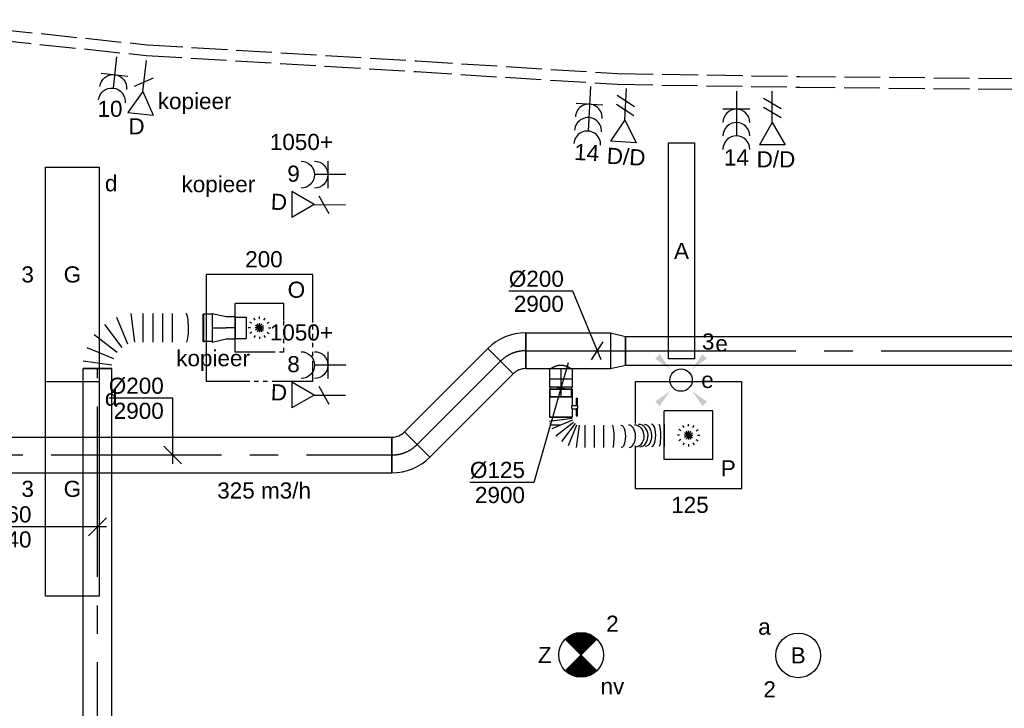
# Model space of a CAD drawing. Extents: x -238422 to 258194, y -34825 to 126331.
# Tile 182 of 239: x 17407 to 22914, y 20929 to 24777. Entities that reach past the tile are written whole.
import ezdxf
from ezdxf.enums import TextEntityAlignment as Align

# ---------------------------------------------------------------- set-up
doc = ezdxf.new("R2010")
doc.units = 0
doc.header["$LTSCALE"] = 50
for name, pattern in [('CENTER2', [28.575000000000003, 19.05, -3.175, 3.175, -3.175]), ('E_GOOT3', [5, 4, -1]), ('STREEPJES', [0.1, 0.05, -0.05])]:
    doc.linetypes.add(name, pattern=pattern)
doc.layers.get('0').update_dxf_attribs({"linetype": 'CONTINUOUS'})
for name, color, linetype in [('EL6131--_WG', 2, 'CONTINUOUS'), ('EL6222--', 3, 'CONTINUOUS'), ('EL6311--', 3, 'CONTINUOUS'), ('EL6350--', 3, 'CONTINUOUS'), ('EL6441--', 3, 'CONTINUOUS'), ('WL570---_RETOUR', 112, 'CONTINUOUS'), ('WL570---_RETOUR_HL', 8, 'CONTINUOUS'), ('WL570---_RETOUR_RST', 2, 'CONTINUOUS'), ('WL570---_RETOUR_RST_HL', 1, 'CONTINUOUS'), ('WL570---_TOEVOER', 3, 'CONTINUOUS'), ('WL570---_TOEVOER_HL', 8, 'CONTINUOUS'), ('WL570---_TOEVOER_RST', 2, 'CONTINUOUS'), ('WL570---_TOEVOER_RST_HL', 1, 'CONTINUOUS'), ('WM570---_RETOUR', 1, 'CONTINUOUS'), ('WM570---_RETOUR_PR', 1, 'CONTINUOUS'), ('WM570---_RETOUR_RST_PR', 1, 'CONTINUOUS'), ('WM570---_TOEVOER', 1, 'CONTINUOUS'), ('WM570---_TOEVOER_PR', 1, 'CONTINUOUS'), ('WM570---_TOEVOER_RST_PR', 1, 'CONTINUOUS')]:
    doc.layers.add(name, color=color, linetype=linetype)
doc.styles.add('BURO-018', font='ARIAL.TTF', dxfattribs={"height": 90})

# ---------------------------------------------------------------- blocks, each defined once
blk = doc.blocks.new('E001611207146')
at = {"color": 0}
for p, q in [((-12.07, -1.46), (-12.07, 1.46)), ((-12.07, 1.46), (12.07, 1.46)), ((12.07, 1.46), (12.07, -1.46)), ((12.07, -1.46), (-12.07, -1.46))]:
    blk.add_line(p, q, dxfattribs=at)
at = {"color": 0, "linetype": 'Continuous', "style": 'BURO-018'}
for tag, p in [('E_GKAST', (0, 8)), ('E_GROEP', (0, 5)), ('E_SGROEP', (4.5, 5)), ('E_ARMCODE', (0, 0)), ('E_SLET', (4.5, -3))]:
    blk.add_attdef(tag, text='', height=1.8, dxfattribs=at).set_placement(p, align=Align.MIDDLE)
blk = doc.blocks.new('1115B3A')
at = {"color": 0, "linetype": 'Continuous'}
blk.add_circle((0, 0), 2.5, dxfattribs=at)
at = {"color": 0, "linetype": 'Continuous', "style": 'BURO-018'}
for tag, p in [('E_GKAST', (0, 8)), ('E_GROEP', (0, 5)), ('E_SGROEP', (4.5, 5)), ('E_ARMCODE', (0, 0)), ('E_SLET', (4.5, -1))]:
    blk.add_attdef(tag, text='', height=1.8, dxfattribs=at).set_placement(p, align=Align.MIDDLE)
blk = doc.blocks.new('E00411')
at = {"color": 0, "linetype": 'Continuous'}
blk.add_circle((0, 0), 1.25, dxfattribs=at)
for points in [[(-2.891705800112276, 2.395768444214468), (-2.395768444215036, 2.891705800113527), (-1.237436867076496, 1.237436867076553)], [(2.395768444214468, 2.891705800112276), (2.891705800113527, 2.395768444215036), (1.237436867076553, 1.237436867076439)], [(-2.395768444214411, -2.891705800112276), (-2.89170580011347, -2.395768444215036), (-1.237436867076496, -1.237436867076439)], [(2.89170580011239, -2.395768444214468), (2.395768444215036, -2.891705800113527), (1.237436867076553, -1.237436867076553)]]:
    blk.add_solid(points, dxfattribs=at)
at = {"color": 0, "linetype": 'Continuous', "style": 'BURO-018'}
for tag, height, p in [('E_SLET1', 1.8, (-2.842e-13, 4.641705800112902)), ('E_GROEP', 1.799999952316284, (0, 0)), ('E_GKAST', 1.799999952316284, (0, 0))]:
    blk.add_attdef(tag, text='', height=height, dxfattribs=at).set_placement(p, align=Align.MIDDLE)
at = {"color": 0, "linetype": 'Continuous', "style": 'BURO-018', "flags": 1}
for tag in ['E_MATCODE', 'E_SGROEP']:
    blk.add_attdef(tag, text='', height=1.799999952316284, dxfattribs=at).set_placement((0, 0), align=Align.MIDDLE)
blk = doc.blocks.new('111304B')
at = {"color": 0, "linetype": 'Continuous'}
for p, q in [((0, 1), (0, 6)), ((-1.5, 3), (1.5, 3))]:
    blk.add_line(p, q, dxfattribs=at)
for centre in [(0, 7.5), (0, 6), (0, 4.5)]:
    blk.add_arc(centre, 1.5, 180, 0, dxfattribs=at)
at = {"color": 0, "linetype": 'Continuous', "style": 'BURO-018'}
for tag, p in [('E_GKAST', (0, 13)), ('E_GROEP', (0, 10)), ('E_SGROEP', (4.5, 10))]:
    blk.add_attdef(tag, text='', height=1.8, dxfattribs=at).set_placement(p, align=Align.MIDDLE)
at = {"color": 0, "linetype": 'Continuous', "style": 'BURO-018', "flags": 1}
for tag, height, p in [('E_VERMCODE', 1.8, (13, 10)), ('E_MATCODE', 1.799999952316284, (0, 0))]:
    blk.add_attdef(tag, text='', height=height, dxfattribs=at).set_placement(p, align=Align.MIDDLE)
blk = doc.blocks.new('E00153')
at = {"color": 0, "linetype": 'Continuous'}
for p, q in [((-1.443375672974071, 7), (1.443375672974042, 7)), ((0, 4.5), (-1.443375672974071, 7)), ((0, 4.5), (1.443375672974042, 7)), ((0, 4.5), (0, 1)), ((-1, 4), (1, 2.845299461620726)), ((-1, 3), (1, 1.845299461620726))]:
    blk.add_line(p, q, dxfattribs=at)
at = {"color": 7, "style": 'BURO-018'}
for tag, p in [('E_COMMENT1', (-6, 12)), ('E_COMMENT2', (6, 12)), ('E_DCOM1', (-6, 9)), ('E_DCOM2', (6, 9))]:
    blk.add_attdef(tag, text='', height=1.8, dxfattribs=at).set_placement(p, align=Align.MIDDLE)
at = {"color": 0, "style": 'BURO-018'}
blk.add_attdef('E_TEXT1', text='', height=1.8, dxfattribs=at).set_placement((2.5, 6), align=Align.MIDDLE)
at = {"color": 0, "linetype": 'Continuous', "style": 'BURO-018', "flags": 1}
blk.add_attdef('E_MATCODE', text='', height=1.799999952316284, dxfattribs=at).set_placement((0, 0), align=Align.MIDDLE)
blk = doc.blocks.new('111304A')
at = {"color": 0, "linetype": 'Continuous'}
for p, q in [((0, 1), (0, 4.5)), ((-1.5, 3), (1.5, 3))]:
    blk.add_line(p, q, dxfattribs=at)
for centre in [(0, 6), (0, 4.5)]:
    blk.add_arc(centre, 1.5, 180, 0, dxfattribs=at)
at = {"color": 0, "linetype": 'Continuous', "style": 'BURO-018'}
for tag, p in [('E_GKAST', (0, 11.5)), ('E_GROEP', (0, 8.5)), ('E_SGROEP', (4.5, 8.5))]:
    blk.add_attdef(tag, text='', height=1.8, dxfattribs=at).set_placement(p, align=Align.MIDDLE)
at = {"color": 0, "linetype": 'Continuous', "style": 'BURO-018', "flags": 1}
for tag, height, p in [('E_VERMCODE', 1.8, (13, 8.5)), ('E_MATCODE', 1.799999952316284, (0, 0))]:
    blk.add_attdef(tag, text='', height=height, dxfattribs=at).set_placement(p, align=Align.MIDDLE)
blk = doc.blocks.new('E00152')
at = {"color": 0, "linetype": 'Continuous'}
for p, q in [((-1.443375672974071, 7), (1.443375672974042, 7)), ((0, 4.5), (-1.443375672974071, 7)), ((0, 4.5), (1.443375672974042, 7)), ((0, 4.5), (0, 1)), ((-1, 4), (1, 2.845299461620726))]:
    blk.add_line(p, q, dxfattribs=at)
at = {"color": 7, "style": 'BURO-018'}
for tag, p in [('E_COMMENT1', (0, 12)), ('E_DCOM1', (0, 9))]:
    blk.add_attdef(tag, text='', height=1.8, dxfattribs=at).set_placement(p, align=Align.MIDDLE)
at = {"color": 0, "style": 'BURO-018'}
blk.add_attdef('E_TEXT1', text='', height=1.8, dxfattribs=at).set_placement((2.5, 6), align=Align.MIDDLE)
at = {"color": 0, "linetype": 'Continuous', "style": 'BURO-018', "flags": 1}
blk.add_attdef('E_MATCODE', text='', height=1.799999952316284, dxfattribs=at).set_placement((0, 0), align=Align.MIDDLE)
blk = doc.blocks.new('E00018')
at = {"color": 0, "linetype": 'Continuous'}
for p, q in [((-1.767766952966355, -1.767766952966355), (1.767766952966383, 1.767766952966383)), ((1.767766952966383, -1.767766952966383), (-1.767766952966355, 1.767766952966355))]:
    blk.add_line(p, q, dxfattribs=at)
at = {"color": 0, "linetype": 'Continuous', "const_width": 2.5}
for points in [[(-0.8838834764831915, 0.8838834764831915, -0.1989123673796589), (0, 1.25, -0.1989123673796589), (0.8838834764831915, 0.8838834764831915, -1)], [(-0.8838834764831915, -0.8838834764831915, 0.1989123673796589), (0, -1.25, 0.1989123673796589), (0.8838834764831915, -0.8838834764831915, 1)]]:
    blk.add_lwpolyline(points, format="xyb", dxfattribs=at)
blk = doc.blocks.new('1115B3A-NO1')
at = {"color": 0, "linetype": 'Continuous'}
blk.add_circle((0, 0), 2.5, dxfattribs=at)
at = {"color": 0, "zscale": 50}
blk.add_blockref('E00018', (0, 0), dxfattribs=at)
at = {"color": 0, "linetype": 'Continuous', "style": 'BURO-018'}
for tag, p in [('E_GKAST', (0, 8)), ('E_GROEP', (0, 5)), ('E_SGROEP', (4.5, 5)), ('E_ARMCODE', (0, 0)), ('E_SLET', (4.5, -1))]:
    blk.add_attdef(tag, text='', height=1.8, dxfattribs=at).set_placement(p, align=Align.MIDDLE)
blk = doc.blocks.new('E001611200300')
at = {"color": 0}
for p, q in [((-12, -3), (-12, 3)), ((-12, 3), (12, 3)), ((12, 3), (12, -3)), ((12, -3), (-12, -3))]:
    blk.add_line(p, q, dxfattribs=at)
at = {"color": 0, "linetype": 'Continuous', "style": 'BURO-018'}
for tag, p in [('E_GKAST', (0, 8)), ('E_GROEP', (0, 5)), ('E_SGROEP', (4.5, 5)), ('E_ARMCODE', (0, 0)), ('E_SLET', (4.5, -3))]:
    blk.add_attdef(tag, text='', height=1.8, dxfattribs=at).set_placement(p, align=Align.MIDDLE)
blk = doc.blocks.new('*U258')
at = {"color": 0, "ltscale": 10}
for p, q in [((0, 80, -2900), (2965.324320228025, 80, -2900)), ((0, -80, -2900), (0, 80, -2900)), ((3090.324320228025, 80, -2900), (3293.453977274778, 80, -2900)), ((3293.453977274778, 80, -2900), (3293.453977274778, -80, -2900)), ((0, -80, -2900), (3293.453977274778, -80, -2900))]:
    blk.add_line(p, q, dxfattribs=at)
at = {"layer": 'WL570---_TOEVOER_HL', "linetype": 'CENTER2'}
blk.add_line((0, 0, -2900), (3293.453977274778, 0, -2900), dxfattribs=at)
at = {"layer": 'WM570---_TOEVOER_PR', "color": 1, "style": 'BURO-018'}
blk.add_attdef('POSNR', text='', height=90, dxfattribs=at).set_placement((0, 0), align=Align.MIDDLE)
blk = doc.blocks.new('*U367')
at = {"color": 0, "ltscale": 10}
for p, q in [((297.5, 297.5, -2710), (-297.5, 297.5, -2710)), ((-297.5, 297.5, -2710), (-297.5, -297.5, -2710)), ((297.5, 28.83529984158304, -2710), (297.5, 297.5, -2710)), ((136.5, 136.5, -2710), (-136.5, 136.5, -2710)), ((-136.5, -136.5, -2710), (-136.5, 136.5, -2710)), ((136.5, 41.87157051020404, -2710), (136.5, 136.5, -2710)), ((88.05620585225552, -136.5, -2710), (-136.5, -136.5, -2710)), ((297.5, -297.5, -2710), (297.5, -209.093650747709, -2710)), ((-297.5, -297.5, -2710), (-80, -297.5, -2710)), ((80, -297.5, -2710), (297.5, -297.5, -2710))]:
    blk.add_line(p, q, dxfattribs=at)
at = {"color": 8, "linetype": 'STREEPJES', "ltscale": 10}
for p, q in [((0, 0, -2710), (0, 62.5, -2710)), ((0, 0, -2710), (-62.5, 0, -2710)), ((0, 0, -2710), (-54.12658773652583, 31.25, -2710)), ((0, 0, -2710), (-54.12658773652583, -31.25, -2710)), ((0, 0, -2710), (-31.25, 54.12658773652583, -2710)), ((0, 0, -2710), (-31.25, -54.12658773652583, -2710)), ((0, 0, -2710), (31.25, 54.12658773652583, -2710)), ((0, 0, -2710), (54.12658773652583, 31.25, -2710)), ((0, 0, -2710), (0, -62.5, -2710)), ((0, 0, -2710), (31.25, -54.12658773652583, -2710)), ((0, 0, -2710), (54.12658773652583, -31.25, -2710)), ((0, 0, -2710), (62.5, 0, -2710)), ((136.5, -136.5, -2710), (136.5, 41.87157051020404, -2710)), ((297.5, -209.093650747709, -2710), (297.5, 28.83529984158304, -2710)), ((136.5, -136.5, -2710), (88.05620585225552, -136.5, -2710)), ((-80, -297.5, -2710), (80, -297.5, -2710))]:
    blk.add_line(p, q, dxfattribs=at)
at = {"layer": 'WL570---_RETOUR_RST_HL', "linetype": 'CENTER2'}
blk.add_circle((0, 0, -2710), 0.075, dxfattribs=at)
at = {"layer": 'WL570---_RETOUR_RST', "color": 1, "style": 'BURO-018'}
for tag in ['MC', 'Q']:
    blk.add_attdef(tag, text='', height=90, dxfattribs=at).set_placement((0, 0), align=Align.MIDDLE)
at = {"layer": 'WM570---_RETOUR_RST_PR', "color": 1, "style": 'BURO-018'}
blk.add_attdef('POSNR', text='', height=90, dxfattribs=at).set_placement((0, 0), align=Align.MIDDLE)
blk = doc.blocks.new('*U368')
at = {"color": 0, "ltscale": 10}
for p, q in [((297.5, 297.5, -2710), (-297.5, 297.5, -2710)), ((-297.5, 297.5, -2710), (-297.5, 65.22563476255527, -2710)), ((297.5, -297.5, -2710), (297.5, 297.5, -2710)), ((136.5, 136.5, -2710), (-136.5, 136.5, -2710)), ((-136.5, -136.5, -2710), (-136.5, 136.5, -2710)), ((136.5, -136.5, -2710), (136.5, 136.5, -2710)), ((-297.5, -59.80919892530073, -2710), (-297.5, -297.5, -2710)), ((136.5, -136.5, -2710), (-136.5, -136.5, -2710)), ((-297.5, -297.5, -2710), (297.5, -297.5, -2710))]:
    blk.add_line(p, q, dxfattribs=at)
at = {"color": 8, "linetype": 'STREEPJES', "ltscale": 10}
for q in [(0, 62.5, -2710), (-62.5, 0, -2710), (-54.12658773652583, 31.25, -2710), (-54.12658773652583, -31.25, -2710), (-31.25, 54.12658773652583, -2710), (-31.25, -54.12658773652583, -2710), (31.25, 54.12658773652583, -2710), (54.12658773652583, 31.25, -2710), (0, -62.5, -2710), (31.25, -54.12658773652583, -2710), (54.12658773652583, -31.25, -2710), (62.5, 0, -2710)]:
    blk.add_line((0, 0, -2710), q, dxfattribs=at)
at = {"layer": 'WL570---_TOEVOER_RST_HL', "linetype": 'CENTER2'}
blk.add_circle((0, 0, -2710), 0.075, dxfattribs=at)
at = {"layer": 'WL570---_TOEVOER_RST', "color": 1, "style": 'BURO-018'}
for tag in ['MC', 'Q']:
    blk.add_attdef(tag, text='', height=90, dxfattribs=at).set_placement((0, 0), align=Align.MIDDLE)
at = {"layer": 'WM570---_TOEVOER_RST_PR', "color": 1, "style": 'BURO-018'}
blk.add_attdef('POSNR', text='', height=90, dxfattribs=at).set_placement((0, 0), align=Align.MIDDLE)
blk = doc.blocks.new('*U1092')
at = {"color": 0, "ltscale": 10}
for p, q in [((0, 62.5, -2900), (57.29999999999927, 62.5, -2900)), ((57.29999999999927, 62.5, -2900), (57.29999999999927, -62.5, -2900)), ((0, -62.5, -2900), (57.29999999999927, -62.5, -2900))]:
    blk.add_line(p, q, dxfattribs=at)
blk.add_spline([(-0.2001031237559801, -62.17933271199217, -2900), (-0.7945844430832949, -61.22062132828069, -2900), (-1.765949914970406, -59.63370352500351, -2900), (-3.085019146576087, -57.43486322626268, -2900), (-4.710924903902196, -54.64666350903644, -2900), (-6.591191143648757, -51.29771507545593, -2900), (-8.661988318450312, -47.422382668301, -2900), (-10.8487193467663, -43.0604324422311, -2900), (-13.06715653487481, -38.25662390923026, -2900), (-15.2254155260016, -33.06025064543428, -2900), (-17.22708472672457, -27.52463447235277, -2900), (-18.97577188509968, -21.70657830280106, -2900), (-20.38111552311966, -15.66578326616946, -2900), (-21.36589947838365, -9.464236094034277, -2900), (-21.87336655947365, -3.16557305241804, -2900), (-21.87336655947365, 3.16557305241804, -2900), (-21.36589947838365, 9.464236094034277, -2900), (-20.38111552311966, 15.66578326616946, -2900), (-18.97577188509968, 21.70657830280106, -2900), (-17.22708472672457, 27.52463447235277, -2900), (-15.2254155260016, 33.06025064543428, -2900), (-13.06715653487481, 38.25662390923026, -2900), (-10.8487193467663, 43.0604324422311, -2900), (-8.661988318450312, 47.422382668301, -2900), (-6.591191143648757, 51.29771507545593, -2900), (-4.710924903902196, 54.64666350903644, -2900), (-3.085019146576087, 57.43486322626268, -2900), (-1.765949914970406, 59.63370352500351, -2900), (-0.7945844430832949, 61.22062132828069, -2900), (-0.2001031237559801, 62.17933271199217, -2900), (0, 62.5, -2900)], degree=3, dxfattribs=at)
at = {"layer": 'WL570---_TOEVOER_HL', "linetype": 'CENTER2'}
blk.add_line((0, 0, -2900), (57.29999999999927, -3.508613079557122e-15, -2900), dxfattribs=at)
at = {"layer": 'WM570---_TOEVOER_PR', "color": 1, "style": 'BURO-018'}
blk.add_attdef('POSNR', text='', height=90, dxfattribs=at).set_placement((0, 0), align=Align.MIDDLE)
blk = doc.blocks.new('*U1093')
at = {"color": 0, "ltscale": 10}
for p, q in [((-49.29999999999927, 62.5, -2900), (-5, 62.5, -2900)), ((-49.29999999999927, 62.5, -2900), (-49.29999999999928, -62.5, -2900)), ((-5, 62.5, -2900), (-5.000000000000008, -62.5, -2900)), ((-5, 59.375, -2900), (5, 59.375, -2900)), ((5, 62.5, -2900), (49.29999999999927, 62.5, -2900)), ((5, 62.5, -2900), (4.999999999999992, -62.5, -2900)), ((49.29999999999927, 62.5, -2900), (49.29999999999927, -62.5, -2900)), ((-49.29999999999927, -62.5, -2900), (-5, -62.5, -2900)), ((-5, -59.375, -2900), (5, -59.375, -2900)), ((5, -62.5, -2900), (49.29999999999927, -62.5, -2900))]:
    blk.add_line(p, q, dxfattribs=at)
at = {"layer": 'WL570---_TOEVOER_HL', "linetype": 'CENTER2'}
blk.add_line((-49.29999999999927, 0, -2900), (49.29999999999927, -6.037508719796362e-15, -2900), dxfattribs=at)
at = {"layer": 'WM570---_TOEVOER_PR', "color": 1, "style": 'BURO-018'}
blk.add_attdef('POSNR', text='', height=90, dxfattribs=at).set_placement((0, 0), align=Align.MIDDLE)
blk = doc.blocks.new('*U1098')
at = {"color": 2, "ltscale": 10}
for p, q in [((-56.45000000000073, 59.375, -2900), (-100.75, 59.37499999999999, -2900)), ((-100.75, -59.375, -2900), (-100.75, 59.375, -2900)), ((-56.45000000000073, 62.5, -2900), (-9.408333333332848, 62.50000000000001, -2900)), ((-56.45000000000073, -62.5, -2900), (-56.45000000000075, 62.5, -2900)), ((-9.408333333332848, 93.74999999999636, -2900), (-49.40796737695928, 93.74999999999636, -2900)), ((-49.40796737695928, 85.41666666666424, -2900), (-49.40796737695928, 93.74999999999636, -2900)), ((-49.40796737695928, 85.41666666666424, -2900), (-9.408333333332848, 85.41666666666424, -2900)), ((-9.408333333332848, 62.5, -2900), (-9.408333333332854, 93.75, -2900)), ((-9.408333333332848, 93.75, -2900), (7.576928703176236, 93.75, -2900)), ((7.576928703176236, 85.41666666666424, -2900), (7.576928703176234, 93.74999999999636, -2900)), ((48.36630071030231, 93.74999999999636, -2900), (7.576928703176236, 93.74999999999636, -2900)), ((7.576928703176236, 85.41666666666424, -2900), (48.36630071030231, 85.41666666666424, -2900)), ((9.408333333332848, 62.5, -2900), (9.408333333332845, 85.41666666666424, -2900)), ((9.408333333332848, 62.5, -2900), (56.45000000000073, 62.50000000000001, -2900)), ((48.36630071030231, 93.74999999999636, -2900), (49.40796737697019, 93.75000000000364, -2900)), ((48.36630071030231, 85.41666666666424, -2900), (48.36630071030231, 93.74999999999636, -2900)), ((49.40796737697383, 85.41666666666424, -2900), (48.36630071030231, 85.41666666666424, -2900)), ((49.40796737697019, 93.75000000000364, -2900), (49.40796737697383, 85.41666666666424, -2900)), ((56.45000000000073, 62.5, -2900), (56.45000000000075, -62.5, -2900)), ((100.75, 0.8403628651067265, -2900), (100.75, -59.375, -2900)), ((-56.45000000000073, -59.375, -2900), (-100.75, -59.37500000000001, -2900)), ((-56.45000000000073, -62.5, -2900), (56.45000000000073, -62.49999999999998, -2900)), ((90.53176570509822, -59.375, -2900), (100.75, -59.375, -2900))]:
    blk.add_line(p, q, dxfattribs=at)
blk.add_spline([(9.36006221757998, 62.49275180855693, -2900), (9.215744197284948, 62.47129905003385, -2900), (8.976860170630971, 62.43650600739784, -2900), (8.645861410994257, 62.38977627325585, -2900), (8.226144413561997, 62.33299861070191, -2900), (7.722016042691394, 62.26847352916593, -2900), (7.13864933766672, 62.19882296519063, -2900), (6.482030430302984, 62.12688614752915, -2900), (5.758897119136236, 62.05560538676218, -2900), (4.976669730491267, 61.98790612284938, -2900), (4.143374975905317, 61.92657604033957, -2900), (3.26756358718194, 61.874148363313, -2900), (2.358222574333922, 61.83279451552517, -2900), (1.424683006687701, 61.8042311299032, -2900), (0.4765242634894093, 61.78964589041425, -2900), (-0.4765242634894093, 61.78964589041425, -2900), (-1.424683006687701, 61.8042311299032, -2900), (-2.358222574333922, 61.83279451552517, -2900), (-3.26756358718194, 61.874148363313, -2900), (-4.143374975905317, 61.92657604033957, -2900), (-4.976669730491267, 61.98790612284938, -2900), (-5.758897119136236, 62.05560538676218, -2900), (-6.482030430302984, 62.12688614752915, -2900), (-7.13864933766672, 62.19882296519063, -2900), (-7.722016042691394, 62.26847352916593, -2900), (-8.226144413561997, 62.33299861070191, -2900), (-8.645861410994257, 62.38977627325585, -2900), (-8.976860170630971, 62.43650600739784, -2900), (-9.215744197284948, 62.47129905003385, -2900), (-9.36006221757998, 62.49275180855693, -2900), (-9.408333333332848, 62.5, -2900)], degree=3, dxfattribs=at)
at = {"layer": 'WL570---_TOEVOER', "color": 1, "style": 'BURO-018'}
blk.add_attdef('I', text='', height=90, dxfattribs=at).set_placement((0, 0), align=Align.MIDDLE)
at = {"layer": 'WM570---_TOEVOER_PR', "color": 1, "style": 'BURO-018'}
blk.add_attdef('POSNR', text='', height=90, dxfattribs=at).set_placement((0, 0), align=Align.MIDDLE)
blk = doc.blocks.new('*U1099')
at = {"color": 0, "ltscale": 10}
for p, q in [((38.17852407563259, 577.5747871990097, -2900), (163.1785240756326, 577.5747871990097, -2900)), ((40.82080954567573, 435.2018584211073, -2900), (40.88396774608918, 434.050352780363, -2900)), ((168.7596018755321, 381.5949908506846, -2900), (168.7470443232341, 381.9901171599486, -2900)), ((45.29002367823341, 238.9675994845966, -2900), (170.2900236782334, 238.9675994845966, -2900)), ((45.29002367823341, 186.4965691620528, -2900), (170.2900236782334, 186.4965691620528, -2900)), ((45.29002367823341, 134.0255388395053, -2900), (170.2900236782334, 134.0255388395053, -2900)), ((0, -62.5, -2900), (-2.010153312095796e-14, 62.5, -2900)), ((22.41910693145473, -62.5, -2900), (5.962544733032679, 62.5, -2900)), ((17.48129662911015, 65.58644026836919, -2900), (65.72949570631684, -50.89501630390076, -2900)), ((104.5605279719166, -28.4759093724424, -2900), (27.80872704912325, 71.54898500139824, -2900)), ((36.24103867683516, 79.98129662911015, -2900), (136.2659330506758, 3.229495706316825, -2900)), ((158.6850399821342, 42.0605279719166, -2900), (42.20358340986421, 90.30872704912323, -2900)), ((45.29002367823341, 101.8274789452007, -2900), (170.2900236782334, 85.3709167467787, -2900))]:
    blk.add_line(p, q, dxfattribs=at)
at = {"color": 0, "ltscale": 10, "extrusion": (0, 0, -1)}
for centre, major_axis, ratio, start_param, end_param in [((100.6785240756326, 548.7300436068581, -2900), (62.49998433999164, 0.3381229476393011), 0.1308456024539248, 3.14088478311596, 6.282477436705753), ((102.0126587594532, 468.9427138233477, -2900), (62.46986855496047, 1.985361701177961), 0.6106902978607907, 3.146771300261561, 6.278006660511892), ((104.8801113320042, 414.6746192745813, -2900), (-62.40861395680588, -3.423010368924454), 0.7964623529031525, 0.01158339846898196, 3.153176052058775), ((107.2765702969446, 337.2106092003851, -2900), (-62.4919461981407, -1.065915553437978), 0.3837105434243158, 0.00239260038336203, 3.143985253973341)]:
    blk.add_ellipse(centre, major_axis=major_axis, ratio=ratio, start_param=start_param, end_param=end_param, dxfattribs=at)
at = {"color": 0, "ltscale": 10}
for centre, major_axis, ratio, start_param, end_param in [((101.1334630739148, 506.6849113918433, -2900), (-62.49194619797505, -1.065915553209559), 0.3837105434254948, 3.139200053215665, 6.280792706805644), ((103.256815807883, 438.0488863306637, -2900), (-62.40861395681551, -3.42301036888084), 0.7964623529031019, 3.153176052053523, 6.2716019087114), ((106.2842922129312, 379.8072189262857, -2900), (62.46986855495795, 1.985361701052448), 0.610690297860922, 0.005178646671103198, 3.136414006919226), ((107.7900236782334, 289.7576201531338, -2900), (62.49998433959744, 0.3381229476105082), 0.1308456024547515, 0.0007078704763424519, 3.142300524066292)]:
    blk.add_ellipse(centre, major_axis=major_axis, ratio=ratio, start_param=start_param, end_param=end_param, dxfattribs=at)
at = {"layer": 'WM570---_TOEVOER_PR', "color": 1, "style": 'BURO-018'}
blk.add_attdef('POSNR', text='', height=90, dxfattribs=at).set_placement((0, 0), align=Align.MIDDLE)
blk = doc.blocks.new('*U1101')
at = {"color": 0, "ltscale": 10}
for p, q in [((0, 100, -2900), (85.20000000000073, 80, -2900)), ((0, 100, -2900), (0, -100, -2900)), ((85.20000000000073, 80, -2900), (85.20000000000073, -80, -2900)), ((0, -100, -2900), (85.20000000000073, -80, -2900))]:
    blk.add_line(p, q, dxfattribs=at)
at = {"layer": 'WL570---_TOEVOER_HL', "linetype": 'CENTER2'}
blk.add_line((0, 0, -2900), (85.20000000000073, 0, -2900), dxfattribs=at)
for centre in [(0, 0, -2900), (85.20000000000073, 0, -2900)]:
    blk.add_circle(centre, 0.075, dxfattribs=at)
at = {"layer": 'WM570---_TOEVOER_PR', "color": 1, "style": 'BURO-018'}
blk.add_attdef('POSNR', text='', height=90, dxfattribs=at).set_placement((0, 0), align=Align.MIDDLE)
blk = doc.blocks.new('*U1102')
at = {"color": 0, "ltscale": 10}
for p, q in [((0, 100, -2900), (473.5351746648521, 100, -2900)), ((0, -100, -2900), (0, 100, -2900)), ((473.5351746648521, 100, -2900), (473.5351746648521, -100, -2900)), ((0, -100, -2900), (473.5351746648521, -100, -2900))]:
    blk.add_line(p, q, dxfattribs=at)
at = {"layer": 'WL570---_TOEVOER_HL', "linetype": 'CENTER2'}
blk.add_line((0, 0, -2900), (473.5351746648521, 0, -2900), dxfattribs=at)
at = {"layer": 'WM570---_TOEVOER_PR', "color": 1, "style": 'BURO-018'}
blk.add_attdef('POSNR', text='', height=90, dxfattribs=at).set_placement((0, 0), align=Align.MIDDLE)
blk = doc.blocks.new('*U1103')
at = {"layer": 'WM570---_TOEVOER', "color": 0, "ltscale": 10}
for p, q in [((-137.2786102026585, 332.0624902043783), (-494.8502336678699, 332.0624902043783)), ((20.67059879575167, -50), (-137.2786102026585, 332.0624902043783)), ((-33.43368619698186, -50), (33.43368619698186, 50))]:
    blk.add_line(p, q, dxfattribs=at)
at = {"layer": 'WM570---_TOEVOER', "color": 0, "style": 'BURO-018'}
for s, p in [('%%c200', (-494.8502336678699, 357.0624902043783)), ('2900', (-466.9784737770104, 217.0624902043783))]:
    blk.add_text(s, height=90, dxfattribs=at).set_placement(p)
blk = doc.blocks.new('*U1104')
at = {"color": 0, "ltscale": 10}
for p, q in [((0, 100, -2900), (3335.140486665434, 100, -2900)), ((0, -100, -2900), (0, 100, -2900)), ((3335.140486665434, 100, -2900), (3335.140486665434, -100, -2900)), ((0, -100, -2900), (3335.140486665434, -100, -2900))]:
    blk.add_line(p, q, dxfattribs=at)
at = {"layer": 'WL570---_TOEVOER_HL', "linetype": 'CENTER2'}
blk.add_line((0, 0, -2900), (3335.140486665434, 0, -2900), dxfattribs=at)
at = {"layer": 'WM570---_TOEVOER_PR', "color": 1, "style": 'BURO-018'}
blk.add_attdef('POSNR', text='', height=90, dxfattribs=at).set_placement((0, 0), align=Align.MIDDLE)
blk = doc.blocks.new('*U1105')
at = {"layer": 'WM570---_TOEVOER', "color": 0, "ltscale": 10}
for p, q in [((0, 316.9927110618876), (-357.5716234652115, 316.9927110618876)), ((0, -50), (0, 316.9927110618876)), ((50.03263564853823, -50), (-50.03263564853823, 50))]:
    blk.add_line(p, q, dxfattribs=at)
at = {"layer": 'WM570---_TOEVOER', "color": 0, "style": 'BURO-018'}
for s, p in [('%%c200', (-357.5716234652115, 341.9927110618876)), ('2900', (-329.699863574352, 201.9927110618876))]:
    blk.add_text(s, height=90, dxfattribs=at).set_placement(p)
blk = doc.blocks.new('*U1106')
at = {"color": 0, "ltscale": 10}
for p, q in [((-12.16223663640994, 129.2591196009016, -2900), (129.2591196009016, -12.16223663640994, -2900)), ((-82.79999999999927, -100, -2900), (-82.79999999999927, 100, -2900))]:
    blk.add_line(p, q, dxfattribs=at)
for centre, radius, start, end in [((-82.79999999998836, 199.8968829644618, -2900), 99.89688296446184, 269.9999999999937, 315.0000000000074), ((-82.80000000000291, 199.8968829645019, -2900), 299.8968829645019, 270.0000000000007, 314.999999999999)]:
    blk.add_arc(centre, radius, start, end, dxfattribs=at)
at = {"layer": 'WL570---_TOEVOER_HL', "linetype": 'CENTER2'}
blk.add_arc((-82.79999999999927, 199.8968829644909, -2900), 199.8968829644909, 270, 315, dxfattribs=at)
at = {"layer": 'WM570---_TOEVOER_PR', "color": 1, "style": 'BURO-018'}
blk.add_attdef('POSNR', text='', height=90, dxfattribs=at).set_placement((0, 0), align=Align.MIDDLE)
blk = doc.blocks.new('*U1107')
at = {"color": 0, "ltscale": 10}
for p, q in [((0, 100.0000000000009, -2900), (658.2103000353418, 100.0000000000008, -2900)), ((0, -100.0000000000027, -2900), (4.440892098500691e-14, 100.0000000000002, -2900)), ((658.2103000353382, 100.0000000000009, -2900), (658.2103000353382, -100.000000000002, -2900)), ((0, -100.0000000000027, -2900), (658.2103000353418, -100.0000000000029, -2900))]:
    blk.add_line(p, q, dxfattribs=at)
at = {"layer": 'WL570---_TOEVOER_HL', "linetype": 'CENTER2'}
blk.add_line((0, -9.094947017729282e-13, -2900), (658.2103000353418, -1.055646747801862e-12, -2900), dxfattribs=at)
at = {"layer": 'WM570---_TOEVOER_PR', "color": 1, "style": 'BURO-018'}
blk.add_attdef('POSNR', text='', height=90, dxfattribs=at).set_placement((0, 0), align=Align.MIDDLE)
blk = doc.blocks.new('*U1108')
at = {"color": 0, "ltscale": 10}
for p, q in [((-82.79999999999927, -100.0000000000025, -2900), (-82.79999999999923, 100.0000000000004, -2900)), ((129.2591196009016, 12.16223663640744, -2900), (-12.16223663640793, -129.259119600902, -2900))]:
    blk.add_line(p, q, dxfattribs=at)
for centre, radius, start, end in [((-82.80000000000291, -199.8968829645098, -2900), 299.8968829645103, 45.00000000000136, 89.99999999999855), ((-82.79999999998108, -199.8968829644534, -2900), 99.89688296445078, 44.99999999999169, 90.00000000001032)]:
    blk.add_arc(centre, radius, start, end, dxfattribs=at)
at = {"layer": 'WL570---_TOEVOER_HL', "linetype": 'CENTER2'}
blk.add_arc((-82.79999999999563, -199.8968829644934, -2900), 199.8968829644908, 45, 90, dxfattribs=at)
at = {"layer": 'WM570---_TOEVOER_PR', "color": 1, "style": 'BURO-018'}
blk.add_attdef('POSNR', text='', height=90, dxfattribs=at).set_placement((0, 0), align=Align.MIDDLE)
blk = doc.blocks.new('*U1109')
at = {"layer": 'WM570---_TOEVOER', "color": 0, "ltscale": 10}
for p, q in [((40.18071932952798, 140.568872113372), (-150.6394549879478, -526.9994822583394)), ((50, -7.005795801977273), (-50, 7.005795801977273)), ((-150.6394549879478, -526.9994822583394), (-508.2110784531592, -526.9994822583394))]:
    blk.add_line(p, q, dxfattribs=at)
at = {"layer": 'WM570---_TOEVOER', "color": 0, "style": 'BURO-018'}
for s, p in [('%%c125', (-508.2110784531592, -501.9994822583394)), ('2900', (-480.3393185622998, -641.9994822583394))]:
    blk.add_text(s, height=90, dxfattribs=at).set_placement(p)
blk = doc.blocks.new('*U1174')
at = {"color": 0, "ltscale": 10}
for p, q in [((0, 76, -2725), (-50, 76, -2725)), ((-50, -76, -2725), (-50, 76, -2725)), ((-50, -76, -2725), (-50, 76, -2725)), ((0, 80, -2725), (78.16999999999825, 62.5, -2725)), ((0, 80, -2725), (0, -80, -2725)), ((78.16999999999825, 62.5, -2725), (128.1699999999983, 62.5, -2725)), ((128.1699999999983, 62.5, -2725), (128.1699999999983, -62.5, -2725)), ((128.1699999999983, 59.375, -2725), (190.6699999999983, 59.375, -2725)), ((190.6699999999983, 59.375, -2725), (190.6699999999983, -59.375, -2725)), ((190.6699999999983, 59.375, -2725), (190.6699999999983, -59.375, -2725)), ((0, -76, -2725), (-50, -76, -2725)), ((0, -80, -2725), (78.16999999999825, -62.5, -2725)), ((78.16999999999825, -62.5, -2725), (128.1699999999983, -62.5, -2725)), ((128.1699999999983, -59.375, -2725), (190.6699999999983, -59.375, -2725))]:
    blk.add_line(p, q, dxfattribs=at)
at = {"layer": 'WL570---_RETOUR_RST_HL', "linetype": 'CENTER2'}
for p in [(0, 0, -2725), (128.1699999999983, 0, -2725)]:
    blk.add_line(p, (78.16999999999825, 0, -2725), dxfattribs=at)
blk.add_circle((0, 0, -2725), 0.075, dxfattribs=at)
at = {"layer": 'WM570---_RETOUR_RST_PR', "color": 1, "style": 'BURO-018'}
blk.add_attdef('POSNR', text='', height=90, dxfattribs=at).set_placement((0, 0), align=Align.MIDDLE)
blk = doc.blocks.new('*U1175')
at = {"color": 0, "ltscale": 10}
for p, q in [((0, 80, -2740.399999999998), (2593.145626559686, 79.99999999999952, -2740.399999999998)), ((2593.145626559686, 80, -2740.399999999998), (2593.145626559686, -80, -2740.399999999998)), ((0, -80, -2740.399999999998), (2593.145626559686, -80.00000000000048, -2740.399999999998))]:
    blk.add_line(p, q, dxfattribs=at)
at = {"layer": 'WL570---_RETOUR_HL', "linetype": 'CENTER2'}
blk.add_line((0, 0, -2740.399999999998), (2593.145626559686, -4.763531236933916e-13, -2740.399999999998), dxfattribs=at)
at = {"layer": 'WM570---_RETOUR_PR', "color": 1, "style": 'BURO-018'}
blk.add_attdef('POSNR', text='', height=90, dxfattribs=at).set_placement((0, 0), align=Align.MIDDLE)
blk = doc.blocks.new('*U1176')
at = {"layer": 'WM570---_RETOUR', "color": 0, "ltscale": 10}
for p, q in [((50, -6.123233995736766e-15), (-676.7956367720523, 8.288356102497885e-14)), ((-49.99999999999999, -49.99999999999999), (49.99999999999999, 49.99999999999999))]:
    blk.add_line(p, q, dxfattribs=at)
at = {"layer": 'WM570---_RETOUR', "color": 0, "style": 'BURO-018'}
for s, p in [('%%c160', (-676.7956367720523, 25.00000000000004)), ('2740', (-648.9238768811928, -115))]:
    blk.add_text(s, height=90, dxfattribs=at).set_placement(p)
blk = doc.blocks.new('*U1177')
at = {"color": 0, "ltscale": 10}
for p, q in [((0, -79.99999999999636, -2740.399999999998), (2.939152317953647e-14, 80.00000000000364, -2740.399999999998)), ((19.31523120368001, -79.99999999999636, -2740.399999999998), (40.37963081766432, 80.00000000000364, -2740.399999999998)), ((118.387087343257, 59.09796502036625, -2740.399999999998), (56.62939252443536, -89.99829939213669, -2740.399999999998)), ((90.08435432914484, -109.3135305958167, -2740.399999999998), (188.3266595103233, 18.71833420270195, -2740.399999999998)), ((245.4320810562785, -38.38708734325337, -2740.399999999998), (117.4002162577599, -136.6293925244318, -2740.399999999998)), ((136.7154474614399, -170.0843543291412, -2740.399999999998), (285.8117118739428, -108.3266595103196, -2740.399999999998)), ((306.7137468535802, -186.3341160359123, -2740.399999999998), (146.7137468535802, -207.3985156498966, -2740.399999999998)), ((306.7137468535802, -254.0906891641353, -2740.399999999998), (146.7137468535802, -254.0906891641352, -2740.399999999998)), ((306.7137468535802, -308.8445737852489, -2740.399999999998), (146.7137468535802, -308.8445737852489, -2740.399999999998)), ((306.7137468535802, -363.5984584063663, -2740.399999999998), (146.7137468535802, -363.5984584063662, -2740.399999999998)), ((306.7137468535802, -418.3523430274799, -2740.399999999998), (146.7137468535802, -418.3523430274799, -2740.399999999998)), ((307.5382047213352, -592.4420701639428, -2740.399999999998), (147.5382047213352, -592.4420701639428, -2740.399999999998)), ((307.5382047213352, -641.3463317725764, -2740.399999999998), (147.5382047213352, -641.3463317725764, -2740.399999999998))]:
    blk.add_line(p, q, dxfattribs=at)
at = {"color": 0, "ltscale": 10, "extrusion": (0, 0, -1)}
blk.add_ellipse((227.1259757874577, -494.6335469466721, -2740.399999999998), major_axis=(79.99715802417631, 0.6743204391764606), ratio=0.1555290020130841, start_param=0, end_param=3.141592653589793, dxfattribs=at)
at = {"layer": 'WM570---_RETOUR_PR', "color": 1, "style": 'BURO-018'}
blk.add_attdef('POSNR', text='', height=90, dxfattribs=at).set_placement((0, 0), align=Align.MIDDLE)

msp = doc.modelspace()

# ---------------------------------------------------------------- linework, layer by layer
at = {"layer": 'EL6131--_WG', "linetype": 'E_GOOT3'}
for p, q in [((16781.23791861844, 24776.54311960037, 3000), (18119.44134258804, 24636.70084767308, 3000)), ((16774.69011557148, 24716.90064706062, 3000), (18114.53254456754, 24576.88709909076, 3000)), ((18119.44134258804, 24636.70084767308, 3000), (19628.97835485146, 24546.55455724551, 3000)), ((18114.53254456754, 24576.88709909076, 3000), (19625.29780360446, 24486.66746041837, 3000)), ((19628.97835485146, 24546.55455724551, 3000), (20751.00497068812, 24475.64374728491, 3000)), ((19625.29780360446, 24486.66746041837, 3000), (20748.63857645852, 24415.67359722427, 3000)), ((20751.00497068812, 24475.64374728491, 3000), (21769.42926907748, 24459.58877006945, 3000)), ((21769.42926907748, 24459.58877006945, 3000), (23090.56250730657, 24447.19201952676, 3000)), ((20748.63857645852, 24415.67359722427, 3000), (21768.67489408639, 24399.59320728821, 3000)), ((21768.67489408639, 24399.59320728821, 3000), (23090.71753413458, 24387.18792344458, 3000))]:
    msp.add_line(p, q, dxfattribs=at)

# ---------------------------------------------------------------- block references
at = {"layer": 'EL6222--'}
ref = msp.add_blockref('111304A', (17953.95058706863, 24618.61841983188), dxfattribs=dict(at, xscale=-49.99999999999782, yscale=49.99999999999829, zscale=50, rotation=173.9661693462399))
ref.add_attrib('E_GROEP', '10', dxfattribs={"layer": '0', "color": 1, "linetype": 'Continuous', "height": 90, "style": 'BURO-018'}).set_placement((17912.3368903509, 24278.87659226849), align=Align.MIDDLE)
ref = msp.add_blockref('111304B', (20603.50319584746, 24453.95200622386), dxfattribs=dict(at, xscale=49.99999999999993, yscale=49.99999999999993, zscale=49.99999999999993, rotation=176.5994945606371))
ref.add_attrib('E_GROEP', '14', dxfattribs={"layer": '0', "color": 1, "linetype": 'Continuous', "height": 90, "rotation": 356.5994945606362, "style": 'BURO-018'}).set_placement((20578.57957242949, 24034.50220150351), align=Align.MIDDLE)
ref = msp.add_blockref('111304B', (21415.45100801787, 24427.10025722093), dxfattribs=dict(at, xscale=50, yscale=50, zscale=50, rotation=180))
ref.add_attrib('E_GROEP', '14', dxfattribs={"layer": '0', "color": 1, "linetype": 'Continuous', "height": 90, "style": 'BURO-018'}).set_placement((21415.45100801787, 24006.91062659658), align=Align.MIDDLE)
ref = msp.add_blockref('111304A', (19281.13953719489, 23911.10168069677), dxfattribs=dict(at, xscale=-49.99999999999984, yscale=50, zscale=50, rotation=90.05873693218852))
ref.add_attrib('E_GROEP', '9', dxfattribs={"layer": '0', "color": 1, "linetype": 'Continuous', "height": 90, "style": 'BURO-018'}).set_placement((18938.89999325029, 23916.42180393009), align=Align.MIDDLE)
ref = msp.add_blockref('111304A', (19281.13953719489, 22846.76308531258), dxfattribs=dict(at, xscale=-49.99999999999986, yscale=50, zscale=50, rotation=90.05873693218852))
ref.add_attrib('E_GROEP', '8', dxfattribs={"layer": '0', "color": 1, "linetype": 'Continuous', "height": 90, "style": 'BURO-018'}).set_placement((18938.89999325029, 22852.0832085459), align=Align.MIDDLE)
at = {"layer": 'EL6311--'}
ref = msp.add_blockref('E001611207146', (21108.64005912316, 23484.83917371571), dxfattribs=dict(at, xscale=50, yscale=50, zscale=50, rotation=270))
ref.add_attrib('E_ARMCODE', 'A', dxfattribs={"layer": '0', "color": 1, "linetype": 'Continuous', "height": 90, "style": 'BURO-018'}).set_placement((21108.64005912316, 23484.83917371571), align=Align.MIDDLE)
ref.add_attrib('E_SLET', 'e', dxfattribs={"layer": '0', "color": 1, "linetype": 'Continuous', "height": 90, "style": 'BURO-018'}).set_placement((21332.87969828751, 22966.9930016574), align=Align.MIDDLE)
ref.add_attrib('E_GROEP', '3', dxfattribs={"layer": '0', "color": 1, "linetype": 'Continuous', "height": 90, "style": 'BURO-018'}).set_placement((21257.92022768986, 22978.52969963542), align=Align.MIDDLE)
ref = msp.add_blockref('E001611200300', (17702.00629761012, 23353.45209363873), dxfattribs=dict(at, xscale=50, yscale=50, zscale=50, rotation=90))
ref.add_attrib('E_ARMCODE', 'G', dxfattribs={"layer": '0', "color": 1, "linetype": 'Continuous', "height": 90, "style": 'BURO-018'}).set_placement((17702.00629761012, 23353.45209363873), align=Align.MIDDLE)
ref.add_attrib('E_SLET', 'd', dxfattribs={"layer": '0', "color": 1, "linetype": 'Continuous', "height": 90, "style": 'BURO-018'}).set_placement((17918.88115791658, 23864.39994837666), align=Align.MIDDLE)
ref.add_attrib('E_GROEP', '3', dxfattribs={"layer": '0', "color": 1, "linetype": 'Continuous', "height": 90, "style": 'BURO-018'}).set_placement((17452.00629761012, 23353.45209363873), align=Align.MIDDLE)
ref = msp.add_blockref('E00411', (21106.14615620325, 22762.99166538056), dxfattribs=dict(at, xscale=50, yscale=50, zscale=50))
ref.add_attrib('E_SLET1', 'e', dxfattribs={"layer": '0', "color": 1, "linetype": 'Continuous', "height": 90, "style": 'BURO-018'}).set_placement((21254.00452174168, 22762.99166538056), align=Align.MIDDLE)
ref = msp.add_blockref('E001611200300', (17702.00629761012, 22155.43631776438), dxfattribs=dict(at, xscale=50, yscale=50, zscale=50, rotation=90))
ref.add_attrib('E_ARMCODE', 'G', dxfattribs={"layer": '0', "color": 1, "linetype": 'Continuous', "height": 90, "style": 'BURO-018'}).set_placement((17702.00629761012, 22155.43631776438), align=Align.MIDDLE)
ref.add_attrib('E_SLET', 'd', dxfattribs={"layer": '0', "color": 1, "linetype": 'Continuous', "height": 90, "style": 'BURO-018'}).set_placement((17918.88115791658, 22666.38417250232), align=Align.MIDDLE)
ref.add_attrib('E_GROEP', '3', dxfattribs={"layer": '0', "color": 1, "linetype": 'Continuous', "height": 90, "style": 'BURO-018'}).set_placement((17452.00629761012, 22155.43631776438), align=Align.MIDDLE)
ref = msp.add_blockref('1115B3A', (21761.38006799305, 21224.68518011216), dxfattribs=dict(at, xscale=49.99999999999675, yscale=49.99999999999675, zscale=50, rotation=184.8064754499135))
ref.add_attrib('E_ARMCODE', 'B', dxfattribs={"layer": '0', "color": 1, "linetype": 'Continuous', "height": 90, "style": 'BURO-018'}).set_placement((21761.38006799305, 21224.68518011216), align=Align.MIDDLE)
ref.add_attrib('E_SLET', 'a', dxfattribs={"layer": '0', "color": 1, "linetype": 'Continuous', "height": 90, "style": 'BURO-018'}).set_placement((21572.33214246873, 21384.40644311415), align=Align.MIDDLE)
ref.add_attrib('E_GROEP', '2', dxfattribs={"layer": '0', "color": 1, "linetype": 'Continuous', "height": 90, "style": 'BURO-018'}).set_placement((21601.65880499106, 21035.63725458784), align=Align.MIDDLE)
at = {"layer": 'EL6350--'}
ref = msp.add_blockref('1115B3A-NO1', (20547.11677550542, 21227.3644372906), dxfattribs=dict(at, xscale=50, yscale=50, zscale=50))
ref.add_attrib('E_ARMCODE', 'Z', dxfattribs={"layer": '0', "color": 1, "linetype": 'Continuous', "height": 90, "style": 'BURO-018'}).set_placement((20344.33844247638, 21227.3644372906), align=Align.MIDDLE)
ref.add_attrib('E_SLET', 'nv', dxfattribs={"layer": '0', "color": 1, "linetype": 'Continuous', "height": 90, "style": 'BURO-018'}).set_placement((20722.11677550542, 21052.3644372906), align=Align.MIDDLE)
ref.add_attrib('E_GROEP', '2', dxfattribs={"layer": '0', "color": 1, "linetype": 'Continuous', "height": 90, "style": 'BURO-018'}).set_placement((20722.11677550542, 21402.3644372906), align=Align.MIDDLE)
at = {"layer": 'EL6441--'}
ref = msp.add_blockref('E00152', (18121.78011629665, 24598.80158772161), dxfattribs=dict(at, xscale=-50.00000000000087, yscale=49.99999999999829, zscale=50, rotation=173.6146499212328))
ref.add_attrib('E_TEXT1', 'D', dxfattribs={"layer": '0', "color": 1, "height": 90, "style": 'BURO-018'}).set_placement((18060.67856742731, 24181.04025577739), align=Align.MIDDLE)
ref = msp.add_blockref('E00153', (20804.15639442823, 24442.63104370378), dxfattribs=dict(at, xscale=49.99999999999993, yscale=49.99999999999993, zscale=49.99999999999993, rotation=176.5994945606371))
ref.add_attrib('E_TEXT1', 'D/D', dxfattribs={"layer": '0', "color": 1, "height": 90, "rotation": 356.5994945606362, "style": 'BURO-018'}).set_placement((20799.15961753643, 24012.78432191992), align=Align.MIDDLE)
ref = msp.add_blockref('E00153', (21616.42242238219, 24427.70100798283), dxfattribs=dict(at, xscale=50, yscale=50, zscale=50, rotation=180))
ref.add_attrib('E_TEXT1', 'D/D', dxfattribs={"layer": '0', "color": 1, "height": 90, "style": 'BURO-018'}).set_placement((21636.93087880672, 23998.314730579), align=Align.MIDDLE)
ref = msp.add_blockref('E00152', (19279.24723741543, 23742.11683842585), dxfattribs=dict(at, xscale=-50.00000000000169, yscale=49.99999999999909, zscale=50, rotation=89.70721750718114))
ref.add_attrib('E_TEXT1', 'D', dxfattribs={"layer": '0', "color": 1, "height": 90, "rotation": 357.6983743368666, "style": 'BURO-018'}).set_placement((18857.36052022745, 23758.53413425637), align=Align.MIDDLE)
ref = msp.add_blockref('E00152', (19279.24723741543, 22677.77824304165), dxfattribs=dict(at, xscale=-50.00000000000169, yscale=49.99999999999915, zscale=50, rotation=89.70721750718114))
ref.add_attrib('E_TEXT1', 'D', dxfattribs={"layer": '0', "color": 1, "height": 90, "rotation": 357.6983743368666, "style": 'BURO-018'}).set_placement((18857.36052022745, 22694.19553887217), align=Align.MIDDLE)
at = {"layer": 'WL570---_RETOUR', "rotation": 90}
for name, p in [('*U1177', (17842.45835910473, 22827.53149471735, 2740.399999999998)), ('*U1175', (17842.45835910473, 20234.38586815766, 2740.399999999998))]:
    msp.add_blockref(name, p, dxfattribs=at)
at = {"layer": 'WL570---_RETOUR_RST'}
ref = msp.add_blockref('*U367', (18748.4746908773, 23055.06969943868, 2710), dxfattribs=at)
ref.add_attrib('Q', '200', dxfattribs={"color": 1, "height": 90, "style": 'BURO-018'}).set_placement((18773.30780973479, 23438.25253069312), align=Align.MIDDLE)
ref.add_attrib('MC', 'O', dxfattribs={"color": 1, "height": 90, "style": 'BURO-018'}).set_placement((18954.78920671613, 23267.94549259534), align=Align.MIDDLE)
msp.add_blockref('*U1174', (18483.80469087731, 23055.06969943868, 2725), dxfattribs=at)
at = {"layer": 'WL570---_TOEVOER'}
for name, p, rotation in [('*U1108', (20154.49889843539, 22926.98672933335, 2900), 45), ('*U1107', (19630.52549035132, 22403.01332124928, 2900), 45), ('*U1092', (20433.76633905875, 22824.55016465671, 2900), 270), ('*U1093', (20433.76633905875, 22717.95016465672, 2900), 270), ('*U1098', (20433.76633905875, 22612.20016465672, 2900), 270), ('*U1099', (20433.76633905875, 22555.75016465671, 2900), 270)]:
    msp.add_blockref(name, p, dxfattribs=dict(at, rotation=rotation))
for name, p in [('*U1102', (20237.29889843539, 22926.98672933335, 2900)), ('*U1101', (20710.83407310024, 22926.98672933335, 2900)), ('*U258', (20796.03407310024, 22926.98672933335, 2900)), ('*U1106', (19571.97704886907, 22344.46487976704, 2900)), ('*U1104', (16154.03656220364, 22344.46487976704, 2900))]:
    msp.add_blockref(name, p, dxfattribs=at)
at = {"layer": 'WL570---_TOEVOER_RST'}
ref = msp.add_blockref('*U368', (21147.84112625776, 22455.07164058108, 2710), dxfattribs=at)
ref.add_attrib('Q', '125', dxfattribs={"color": 1, "height": 90, "style": 'BURO-018'}).set_placement((21155.81914803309, 22065.77102429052), align=Align.MIDDLE)
ref.add_attrib('MC', 'P', dxfattribs={"color": 1, "height": 90, "style": 'BURO-018'}).set_placement((21370.34978699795, 22269.94337872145), align=Align.MIDDLE)
at = {"layer": 'WM570---_RETOUR'}
msp.add_blockref('*U1176', (17842.45835910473, 21942.68024191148, 2740.399999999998), dxfattribs=at)
at = {"layer": 'WM570---_TOEVOER'}
for name, p in [('*U1103', (20637.90073941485, 22926.98672933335, 2900)), ('*U1109', (20433.76633905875, 22717.95016465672, 2900)), ('*U1105', (18263.01636130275, 22344.46487976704, 2900))]:
    msp.add_blockref(name, p, dxfattribs=at)

# ---------------------------------------------------------------- texts
at = {"layer": 'EL6222--', "color": 1, "style": 'BURO-018'}
for s, p in [('kopieer', (18179.55054259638, 24277.02939376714)), ('1050+', (18806.17707068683, 24048.64776992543)), ('kopieer', (18312.24780434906, 23812.89890348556)), ('1050+', (18806.17707068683, 22984.30917454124)), ('kopieer', (18282.75949971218, 22840.43519150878))]:
    msp.add_text(s, height=90, dxfattribs=at).set_placement(p)
at = {"layer": 'WM570---_TOEVOER', "style": 'BURO-018'}
msp.add_text('325 m3/h', height=90, dxfattribs=at).set_placement((18512.09634321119, 22101.23290233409))

doc.saveas('drawing.dxf')
